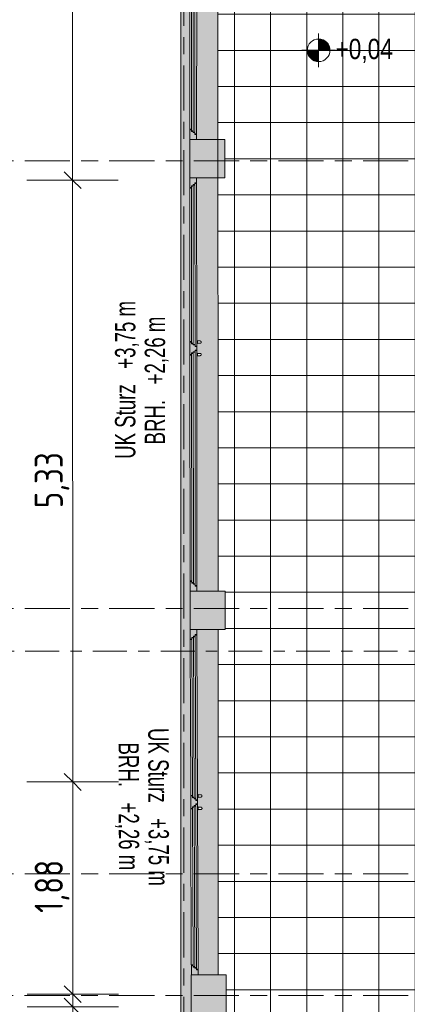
# Model space of a CAD drawing. Header units: metres. Extents: x 2 to 165, y -54 to 869.
# Tile 16 of 106: x 26.91 to 30.34, y -23.49 to -14.77. Entities that reach past the tile are written whole.
import ezdxf

# ---------------------------------------------------------------- set-up
doc = ezdxf.new("R2010")
doc.units = ezdxf.units.M
doc.linetypes.add('_Rasterlinie_', pattern=[0.75, 0.4, -0.1, 0.15, -0.1])
doc.linetypes.add('_Schnittlinie_', pattern=[0.6, 0.3, -0.1, 0.1, -0.1])
for name, color, linetype, lineweight in [('A_Bem', 7, 'Continuous', 5), ('A_Bem-100', 7, 'Continuous', 5), ('A_Fenster', 45, 'Continuous', 5), ('A_Fenster-Txt', 129, 'Continuous', 5), ('A_Geschossdecken_Oberflächenschraffur', 7, 'Continuous', 5), ('A_Hoehenkoten', 124, 'Continuous', 5), ('A_Raster', 128, 'Continuous', 5), ('A_Symbol-S_A', 172, 'Continuous', 5), ('A_Tragwerksstützen', 7, 'Continuous', 5), ('A_Wand', 244, 'Continuous', 5), ('A_Wand_Schraff', 1, 'Continuous', 5)]:
    doc.layers.add(name, color=color, linetype=linetype, lineweight=lineweight)
doc.styles.add('Arial', font='arial.ttf', dxfattribs={"width": 0.8, "height": 0.18})
doc.styles.add('Arial Narrow', font='ARIALN.TTF', dxfattribs={"width": 0.8, "height": 0.18})
doc.styles.add('ISOCPEUR', font='isocpeur.ttf', dxfattribs={"width": 0.8, "height": 0.25})
doc.dimstyles.new('BLB-Standard_2_5_Aussen_1', dxfattribs={"dimscale": 0.3048, "dimtxt": 0.248995, "dimasz": 0.492126, "dimexe": 1.32874, "dimexo": 0.0625, "dimgap": 0.032808, "dimtad": 1, "dimrnd": 0.001, "dimzin": 0, "dimdsep": 46, "dimtxsty": 'ISOCPEUR', "dimblk1": 'OBLIQUE', "dimblk2": 'OBLIQUE', "dimsah": 1, "dimcen": 0.09, "dimdle": 0.164042, "dimazin": 0, "dimtfac": 1, "dimtdec": 4, "dimtix": 1, "dimtmove": 0, "dimatfit": 3, "dimfxl": 1.32874, "dimfxlon": 1, "dimtvp": 1, "dimtolj": 1, "dimtzin": 0, "dimarcsym": 2})
doc.dimstyles.new('BLB-Standard_2_5_Aussen_5', dxfattribs={"dimscale": 0.3048, "dimtxt": 0.248995, "dimasz": 0.492126, "dimexe": 1.32874, "dimexo": 0.0625, "dimgap": 0.032808, "dimtad": 1, "dimdec": 1, "dimlfac": 100, "dimrnd": 0.1, "dimdsep": 46, "dimtxsty": 'ISOCPEUR', "dimblk1": 'OBLIQUE', "dimblk2": 'OBLIQUE', "dimsah": 1, "dimcen": 0.09, "dimdle": 0.164042, "dimazin": 0, "dimtfac": 1, "dimtdec": 4, "dimtix": 1, "dimtmove": 2, "dimatfit": 3, "dimfxl": 1.32874, "dimfxlon": 1, "dimtvp": 1, "dimtolj": 1, "dimtzin": 0, "dimarcsym": 2})
pattern_1 = [(0, (56.97275, 0), (0, 0.32), []), (90, (56.97275, 0), (-0.32, 2e-17), [])]

# ---------------------------------------------------------------- blocks, each defined once
blk = doc.blocks.new('FE 2 tlg - DrehKipp mit Pfosten - 3660 x 1490-8070071-AB- E0-  OK FFB')
at = {"layer": 'A_Fenster', "lineweight": 9}
h = blk.add_hatch(color=253, dxfattribs=at)
h.paths.add_polyline_path([(-1.83, 0.0725), (-1.785, 0.0725), (-1.785, 0.0875), (-1.77, 0.0875), (-1.77, 0.1025), (-1.76, 0.1025), (-1.76, 0.1175), (-1.745, 0.1175), (-1.745, 0.1325), (-1.83, 0.1325)], flags=0)
h.paths.add_polyline_path([(0.265, 0.1175), (0.28, 0.1175), (0.28, 0.1025), (0.29, 0.1025), (0.29, 0.0875), (0.305, 0.0875), (0.305, 0.0725), (0.335, 0.0725), (0.335, 0.0875), (0.35, 0.0875), (0.35, 0.1025), (0.36, 0.1025), (0.36, 0.1175), (0.375, 0.1175), (0.375, 0.1325), (0.265, 0.1325), (0.265, 0.1181)], flags=0)
h.paths.add_polyline_path([(1.745, 0.1175), (1.76, 0.1175), (1.76, 0.1025), (1.77, 0.1025), (1.77, 0.0875), (1.785, 0.0875), (1.785, 0.0725), (1.83, 0.0725), (1.83, 0.1325), (1.745, 0.1325), (1.745, 0.1179)], flags=0)
at = {"layer": 'A_Fenster', "color": 250, "lineweight": 9}
for p, q in [((-1.745, 0.1325), (-1.83, 0.1325)), ((-1.83, 0.1325), (-1.83, 0.0725)), ((-1.785, 0.0725), (-1.785, 0.0875)), ((-1.785, 0.0875), (-1.78, 0.0875)), ((-1.78, 0.0875), (0.3, 0.0875)), ((-1.78, 0.0725), (-1.78, 0.0875)), ((-1.77, 0.0875), (-1.77, 0.1025)), ((-1.77, 0.1025), (-1.765, 0.1025)), ((-1.765, 0.1025), (0.285, 0.1025)), ((-1.765, 0.0875), (-1.765, 0.1025)), ((-1.76, 0.1025), (-1.76, 0.1175)), ((-1.76, 0.1175), (-1.755, 0.1175)), ((-1.755, 0.1175), (0.275, 0.1175)), ((-1.755, 0.1025), (-1.755, 0.1175)), ((-1.745, 0.1175), (-1.745, 0.1325)), ((-1.745, 0.1325), (-1.74, 0.1325)), ((-1.74, 0.1325), (0.26, 0.1325)), ((-1.74, 0.1175), (-1.74, 0.1325)), ((0.26, 0.1325), (0.26, 0.1175)), ((0.26, 0.1325), (0.265, 0.1325)), ((0.375, 0.1325), (0.265, 0.1325)), ((0.265, 0.1325), (0.265, 0.1175)), ((0.275, 0.1175), (0.275, 0.1025)), ((0.275, 0.1175), (0.28, 0.1175)), ((0.28, 0.1175), (0.28, 0.1025)), ((0.285, 0.1025), (0.285, 0.0875)), ((0.285, 0.1025), (0.29, 0.1025)), ((0.29, 0.1025), (0.29, 0.0875)), ((0.3, 0.0875), (0.3, 0.0725)), ((0.3, 0.0875), (0.305, 0.0875)), ((0.305, 0.0875), (0.305, 0.0725)), ((0.335, 0.0725), (0.335, 0.0875)), ((0.335, 0.0875), (0.34, 0.0875)), ((0.34, 0.0875), (1.78, 0.0875)), ((0.34, 0.0725), (0.34, 0.0875)), ((0.35, 0.0875), (0.35, 0.1025)), ((0.35, 0.1025), (0.355, 0.1025)), ((0.355, 0.1025), (1.765, 0.1025)), ((0.355, 0.0875), (0.355, 0.1025)), ((0.36, 0.1025), (0.36, 0.1175)), ((0.36, 0.1175), (0.365, 0.1175)), ((0.365, 0.1175), (1.755, 0.1175)), ((0.365, 0.1025), (0.365, 0.1175)), ((0.375, 0.1175), (0.375, 0.1325)), ((0.375, 0.1325), (0.38, 0.1325)), ((0.38, 0.1325), (1.74, 0.1325)), ((0.38, 0.1175), (0.38, 0.1325)), ((1.74, 0.1325), (1.74, 0.1175)), ((1.74, 0.1325), (1.745, 0.1325)), ((1.83, 0.1325), (1.745, 0.1325)), ((1.745, 0.1325), (1.745, 0.1175)), ((1.755, 0.1175), (1.755, 0.1025)), ((1.755, 0.1175), (1.76, 0.1175)), ((1.76, 0.1175), (1.76, 0.1025)), ((1.765, 0.1025), (1.765, 0.0875)), ((1.765, 0.1025), (1.77, 0.1025)), ((1.77, 0.1025), (1.77, 0.0875)), ((1.78, 0.0875), (1.78, 0.0725)), ((1.78, 0.0875), (1.785, 0.0875)), ((1.785, 0.0875), (1.785, 0.0725)), ((1.83, 0.0725), (1.83, 0.1325)), ((-1.83, 0.0725), (-1.785, 0.0725)), ((-1.78, 0.0725), (-1.785, 0.0725)), ((0.3, 0.0725), (-1.78, 0.0725)), ((0.2525, 0.0725), (0.2525, 0.0665)), ((0.2525, 0.0665), (0.2529, 0.0665)), ((0.2775, 0.0665), (0.2525, 0.0665)), ((0.255, 0.0665), (0.255, 0.0425)), ((0.275, 0.0425), (0.275, 0.0665)), ((0.2771, 0.0665), (0.2775, 0.0665)), ((0.2775, 0.0665), (0.2775, 0.0725)), ((0.305, 0.0725), (0.3, 0.0725)), ((0.305, 0.0725), (0.335, 0.0725)), ((0.34, 0.0725), (0.335, 0.0725)), ((1.78, 0.0725), (0.34, 0.0725)), ((0.3625, 0.0725), (0.3625, 0.0665)), ((0.3875, 0.0665), (0.3625, 0.0665)), ((0.3625, 0.0665), (0.3629, 0.0665)), ((0.365, 0.0665), (0.365, 0.0425)), ((0.385, 0.0425), (0.385, 0.0665)), ((0.3871, 0.0665), (0.3875, 0.0665)), ((0.3875, 0.0665), (0.3875, 0.0725)), ((1.785, 0.0725), (1.78, 0.0725)), ((1.785, 0.0725), (1.83, 0.0725))]:
    blk.add_line(p, q, dxfattribs=at)
for points in [[(0.255, 0.0425), (0.255, 0.0416), (0.2552, 0.0403), (0.2557, 0.0387), (0.2562, 0.0377), (0.2567, 0.0369), (0.2572, 0.0362), (0.2578, 0.0356), (0.2584, 0.035), (0.2591, 0.0344), (0.26, 0.0338), (0.2612, 0.0332), (0.2628, 0.0327), (0.265, 0.0324), (0.2672, 0.0327), (0.2688, 0.0332), (0.27, 0.0338), (0.2709, 0.0344), (0.2716, 0.035), (0.2722, 0.0356), (0.273, 0.0364), (0.2736, 0.0373), (0.274, 0.0381), (0.2743, 0.0389), (0.2748, 0.0403), (0.275, 0.0416), (0.275, 0.0425)], [(0.365, 0.0425), (0.365, 0.0416), (0.3652, 0.0403), (0.3657, 0.0387), (0.3662, 0.0377), (0.3667, 0.0369), (0.3672, 0.0362), (0.3678, 0.0356), (0.3684, 0.035), (0.3691, 0.0344), (0.37, 0.0338), (0.3712, 0.0332), (0.3728, 0.0327), (0.375, 0.0324), (0.3772, 0.0327), (0.3788, 0.0332), (0.38, 0.0338), (0.3809, 0.0344), (0.3816, 0.035), (0.3822, 0.0356), (0.383, 0.0364), (0.3836, 0.0373), (0.384, 0.0381), (0.3843, 0.0389), (0.3848, 0.0403), (0.385, 0.0416), (0.385, 0.0425)]]:
    blk.add_open_spline(points, degree=3, knots=[0, 0, 0, 0, 0.083333, 0.125, 0.166667, 0.1875, 0.208333, 0.25, 0.270833, 0.291667, 0.333333, 0.375, 0.416667, 0.5, 0.583333, 0.625, 0.666667, 0.708333, 0.729167, 0.75, 0.791667, 0.833333, 0.854167, 0.875, 0.916667, 1, 1, 1, 1], dxfattribs=at)
blk = doc.blocks.new('FE 2 tlg - DrehKipp mit Pfosten - 3060 x 1490-8070095-AB- E0-  OK FFB')
at = {"layer": 'A_Fenster', "lineweight": 9}
h = blk.add_hatch(color=253, dxfattribs=at)
h.paths.add_polyline_path([(-1.53, 0.1325), (-1.53, 0.0725), (-1.485, 0.0725), (-1.485, 0.0875), (-1.47, 0.0875), (-1.47, 0.1025), (-1.46, 0.1025), (-1.46, 0.1175), (-1.445, 0.1175), (-1.445, 0.1325)], flags=0)
h.paths.add_polyline_path([(-0.055, 0.1325), (-0.055, 0.1175), (-0.04, 0.1175), (-0.04, 0.1025), (-0.03, 0.1025), (-0.03, 0.0875), (-0.015, 0.0875), (-0.015, 0.0725), (0.015, 0.0725), (0.015, 0.0875), (0.03, 0.0875), (0.03, 0.1025), (0.04, 0.1025), (0.04, 0.1175), (0.055, 0.1175), (0.055, 0.1325), (0.0255, 0.1325)], flags=0)
h.paths.add_polyline_path([(1.445, 0.1325), (1.445, 0.1175), (1.46, 0.1175), (1.46, 0.1025), (1.47, 0.1025), (1.47, 0.0875), (1.485, 0.0875), (1.485, 0.0725), (1.53, 0.0725), (1.53, 0.1325), (1.4491, 0.1325)], flags=0)
at = {"layer": 'A_Fenster', "color": 250, "lineweight": 9}
for p, q in [((-1.445, 0.1325), (-1.53, 0.1325)), ((-1.53, 0.1325), (-1.53, 0.0725)), ((-1.485, 0.0725), (-1.485, 0.0875)), ((-1.485, 0.0875), (-1.48, 0.0875)), ((-1.48, 0.0875), (-0.02, 0.0875)), ((-1.48, 0.0725), (-1.48, 0.0875)), ((-1.47, 0.0875), (-1.47, 0.1025)), ((-1.47, 0.1025), (-1.465, 0.1025)), ((-1.465, 0.1025), (-0.035, 0.1025)), ((-1.465, 0.0875), (-1.465, 0.1025)), ((-1.46, 0.1025), (-1.46, 0.1175)), ((-1.46, 0.1175), (-1.455, 0.1175)), ((-1.455, 0.1175), (-0.045, 0.1175)), ((-1.455, 0.1025), (-1.455, 0.1175)), ((-1.445, 0.1175), (-1.445, 0.1325)), ((-1.445, 0.1325), (-1.44, 0.1325)), ((-1.44, 0.1325), (-0.06, 0.1325)), ((-1.44, 0.1175), (-1.44, 0.1325)), ((-0.06, 0.1325), (-0.06, 0.1175)), ((-0.06, 0.1325), (-0.055, 0.1325)), ((0.055, 0.1325), (-0.055, 0.1325)), ((-0.055, 0.1325), (-0.055, 0.1175)), ((-0.045, 0.1175), (-0.045, 0.1025)), ((-0.045, 0.1175), (-0.04, 0.1175)), ((-0.04, 0.1175), (-0.04, 0.1025)), ((-0.035, 0.1025), (-0.035, 0.0875)), ((-0.035, 0.1025), (-0.03, 0.1025)), ((-0.03, 0.1025), (-0.03, 0.0875)), ((-0.02, 0.0875), (-0.02, 0.0725)), ((-0.02, 0.0875), (-0.015, 0.0875)), ((-0.015, 0.0875), (-0.015, 0.0725)), ((0.015, 0.0725), (0.015, 0.0875)), ((0.015, 0.0875), (0.02, 0.0875)), ((0.02, 0.0875), (1.48, 0.0875)), ((0.02, 0.0725), (0.02, 0.0875)), ((0.03, 0.0875), (0.03, 0.1025)), ((0.03, 0.1025), (0.035, 0.1025)), ((0.035, 0.1025), (1.465, 0.1025)), ((0.035, 0.0875), (0.035, 0.1025)), ((0.04, 0.1025), (0.04, 0.1175)), ((0.04, 0.1175), (0.045, 0.1175)), ((0.045, 0.1175), (1.455, 0.1175)), ((0.045, 0.1025), (0.045, 0.1175)), ((0.055, 0.1175), (0.055, 0.1325)), ((0.055, 0.1325), (0.06, 0.1325)), ((0.06, 0.1325), (1.44, 0.1325)), ((0.06, 0.1175), (0.06, 0.1325)), ((1.44, 0.1325), (1.44, 0.1175)), ((1.44, 0.1325), (1.445, 0.1325)), ((1.53, 0.1325), (1.445, 0.1325)), ((1.445, 0.1325), (1.445, 0.1175)), ((1.455, 0.1175), (1.455, 0.1025)), ((1.455, 0.1175), (1.46, 0.1175)), ((1.46, 0.1175), (1.46, 0.1025)), ((1.465, 0.1025), (1.465, 0.0875)), ((1.465, 0.1025), (1.47, 0.1025)), ((1.47, 0.1025), (1.47, 0.0875)), ((1.48, 0.0875), (1.48, 0.0725)), ((1.48, 0.0875), (1.485, 0.0875)), ((1.485, 0.0875), (1.485, 0.0725)), ((1.53, 0.0725), (1.53, 0.1325)), ((-1.53, 0.0725), (-1.485, 0.0725)), ((-1.48, 0.0725), (-1.485, 0.0725)), ((-0.02, 0.0725), (-1.48, 0.0725)), ((-0.0675, 0.0725), (-0.0675, 0.0665)), ((-0.0675, 0.0665), (-0.0671, 0.0665)), ((-0.0425, 0.0665), (-0.0675, 0.0665)), ((-0.065, 0.0665), (-0.065, 0.0425)), ((-0.045, 0.0425), (-0.045, 0.0665)), ((-0.0429, 0.0665), (-0.0425, 0.0665)), ((-0.0425, 0.0665), (-0.0425, 0.0725)), ((-0.015, 0.0725), (-0.02, 0.0725)), ((-0.015, 0.0725), (0.015, 0.0725)), ((0.02, 0.0725), (0.015, 0.0725)), ((1.48, 0.0725), (0.02, 0.0725)), ((0.0425, 0.0725), (0.0425, 0.0665)), ((0.0675, 0.0665), (0.0425, 0.0665)), ((0.0425, 0.0665), (0.0429, 0.0665)), ((0.045, 0.0665), (0.045, 0.0425)), ((0.065, 0.0425), (0.065, 0.0665)), ((0.0671, 0.0665), (0.0675, 0.0665)), ((0.0675, 0.0665), (0.0675, 0.0725)), ((1.485, 0.0725), (1.48, 0.0725)), ((1.485, 0.0725), (1.53, 0.0725))]:
    blk.add_line(p, q, dxfattribs=at)
for points in [[(-0.065, 0.0425), (-0.065, 0.0416), (-0.0648, 0.0403), (-0.0643, 0.0387), (-0.0638, 0.0377), (-0.0633, 0.0369), (-0.0628, 0.0362), (-0.0622, 0.0356), (-0.0616, 0.035), (-0.0609, 0.0344), (-0.06, 0.0338), (-0.0588, 0.0332), (-0.0572, 0.0327), (-0.055, 0.0324), (-0.0528, 0.0327), (-0.0512, 0.0332), (-0.05, 0.0338), (-0.0491, 0.0344), (-0.0484, 0.035), (-0.0478, 0.0356), (-0.047, 0.0364), (-0.0464, 0.0373), (-0.046, 0.0381), (-0.0457, 0.0389), (-0.0452, 0.0403), (-0.045, 0.0416), (-0.045, 0.0425)], [(0.045, 0.0425), (0.045, 0.0416), (0.0452, 0.0403), (0.0457, 0.0387), (0.0462, 0.0377), (0.0467, 0.0369), (0.0472, 0.0362), (0.0478, 0.0356), (0.0484, 0.035), (0.0491, 0.0344), (0.05, 0.0338), (0.0512, 0.0332), (0.0528, 0.0327), (0.055, 0.0324), (0.0572, 0.0327), (0.0588, 0.0332), (0.06, 0.0338), (0.0609, 0.0344), (0.0616, 0.035), (0.0622, 0.0356), (0.063, 0.0364), (0.0636, 0.0373), (0.064, 0.0381), (0.0643, 0.0389), (0.0648, 0.0403), (0.065, 0.0416), (0.065, 0.0425)]]:
    blk.add_open_spline(points, degree=3, knots=[0, 0, 0, 0, 0.083333, 0.125, 0.166667, 0.1875, 0.208333, 0.25, 0.270833, 0.291667, 0.333333, 0.375, 0.416667, 0.5, 0.583333, 0.625, 0.666667, 0.708333, 0.729167, 0.75, 0.791667, 0.833333, 0.854167, 0.875, 0.916667, 1, 1, 1, 1], dxfattribs=at)
blk = doc.blocks.new('DIMBLOCK93-AB- E0-  OK FFB')
at = {"layer": 'A_Bem-100', "lineweight": 9}
for p, q in [((27.3737, 1.1016), (27.2986, 1.1765)), ((27.3737, 1.1016), (27.4487, 1.0266)), ((27.3774, -16.1893), (27.3024, -16.1143)), ((27.3774, -16.1893), (27.4524, -16.2642))]:
    blk.add_line(p, q, dxfattribs=at)
at = {"layer": 'A_Bem-100'}
for p, q in [((27.7787, 1.1016), (26.9687, 1.1015)), ((27.3737, 1.1016), (27.3774, -16.1893)), ((27.3737, 1.1016), (27.7787, 1.1016)), ((26.9724, -16.1894), (27.7824, -16.1892)), ((27.3774, -16.1893), (26.9724, -16.1894))]:
    blk.add_line(p, q, dxfattribs=at)
at = {"layer": 'A_Bem-100', "color": 0, "insert": (27.0389, -7.865), "char_height": 0.25, "width": 0.770839, "attachment_point": 1, "rotation": 90, "line_spacing_factor": 1.149209, "style": 'ISOCPEUR'}
blk.add_mtext('17,29\\A2\\H0.5x;\\S1^  ;\\H2x;', dxfattribs=at)
blk = doc.blocks.new('_Oblique')
at = {"color": 0, "linetype": 'ByBlock', "lineweight": -2}
blk.add_line((-0.5, -0.5), (0.5, 0.5), dxfattribs=at)
blk = doc.blocks.new('DIMBLOCK94-AB- E0-  OK FFB')
at = {"layer": 'A_Bem-100', "lineweight": 9}
for p, q in [((27.3774, -16.1893), (27.3024, -16.1143)), ((27.3774, -16.1893), (27.4524, -16.2642)), ((27.3786, -21.5191), (27.3036, -21.4441)), ((27.3786, -21.5191), (27.4536, -21.594))]:
    blk.add_line(p, q, dxfattribs=at)
at = {"layer": 'A_Bem-100'}
for p, q in [((26.9724, -16.1894), (27.7824, -16.1892)), ((27.3774, -16.1893), (26.9724, -16.1894)), ((27.3774, -16.1893), (27.3786, -21.5191)), ((26.9736, -21.5192), (27.7836, -21.519)), ((27.3786, -21.5191), (26.9736, -21.5192))]:
    blk.add_line(p, q, dxfattribs=at)
at = {"layer": 'A_Bem-100', "color": 0, "insert": (27.0414, -19.0944), "char_height": 0.25, "width": 0.576635, "attachment_point": 1, "rotation": 90, "line_spacing_factor": 1.149209, "style": 'ISOCPEUR'}
blk.add_mtext('5,33', dxfattribs=at)
blk = doc.blocks.new('DIMBLOCK95-AB- E0-  OK FFB')
at = {"layer": 'A_Bem-100', "lineweight": 9}
for p, q in [((27.3786, -21.5191), (27.3036, -21.4441)), ((27.3786, -21.5191), (27.4536, -21.594)), ((27.379, -23.3989), (27.304, -23.3239)), ((27.379, -23.3989), (27.454, -23.4739))]:
    blk.add_line(p, q, dxfattribs=at)
at = {"layer": 'A_Bem-100'}
for p, q in [((26.9736, -21.5192), (27.7836, -21.519)), ((27.3786, -21.5191), (26.9736, -21.5192)), ((27.3786, -21.5191), (27.379, -23.3989)), ((27.784, -23.3988), (26.974, -23.399)), ((27.379, -23.3989), (27.784, -23.3988))]:
    blk.add_line(p, q, dxfattribs=at)
at = {"layer": 'A_Bem-100', "color": 0, "insert": (27.0422, -22.6793), "char_height": 0.25, "width": 0.528831, "attachment_point": 1, "rotation": 90, "line_spacing_factor": 1.149209, "style": 'ISOCPEUR'}
blk.add_mtext('1,88', dxfattribs=at)
blk = doc.blocks.new('DIMBLOCK96-AB- E0-  OK FFB')
at = {"layer": 'A_Bem-100', "lineweight": 9}
for p, q in [((27.379, -23.3989), (27.304, -23.3239)), ((27.379, -23.5097), (27.304, -23.4347)), ((27.379, -23.3989), (27.454, -23.4739)), ((27.379, -23.5097), (27.454, -23.5847))]:
    blk.add_line(p, q, dxfattribs=at)
at = {"layer": 'A_Bem-100'}
for p, q in [((27.784, -23.3988), (26.974, -23.399)), ((27.379, -23.3989), (27.784, -23.3988)), ((27.379, -23.3989), (27.379, -23.5097)), ((26.974, -23.5098), (27.784, -23.5096)), ((27.379, -23.5097), (26.974, -23.5098))]:
    blk.add_line(p, q, dxfattribs=at)
at = {"layer": 'A_Bem-100', "color": 0, "insert": (27.0425, -23.8455), "char_height": 0.25, "width": 0.310726, "attachment_point": 1, "rotation": 90, "line_spacing_factor": 1.149209, "style": 'ISOCPEUR'}
blk.add_mtext('11\\A2\\H0.5x;\\S1^  ;\\H2x;', dxfattribs=at)
blk = doc.blocks.new('DIMBLOCK97-AB- E0-  OK FFB')
at = {"layer": 'A_Bem-100', "lineweight": 9}
for p, q in [((27.379, -23.5097), (27.304, -23.4347)), ((27.379, -23.5097), (27.454, -23.5847)), ((27.3801, -28.4339), (27.3051, -28.3589)), ((27.3801, -28.4339), (27.4551, -28.5089))]:
    blk.add_line(p, q, dxfattribs=at)
at = {"layer": 'A_Bem-100'}
for p, q in [((26.974, -23.5098), (27.784, -23.5096)), ((27.379, -23.5097), (26.974, -23.5098)), ((27.379, -23.5097), (27.3801, -28.4339)), ((27.7851, -28.4338), (26.9751, -28.434)), ((27.3801, -28.4339), (27.7851, -28.4338))]:
    blk.add_line(p, q, dxfattribs=at)
at = {"layer": 'A_Bem-100', "color": 0, "insert": (27.0429, -26.2743), "char_height": 0.25, "width": 0.726023, "attachment_point": 1, "rotation": 90, "line_spacing_factor": 1.149209, "style": 'ISOCPEUR'}
blk.add_mtext('4,92\\A2\\H0.5x;\\S4^  ;\\H2x;', dxfattribs=at)
blk = doc.blocks.new('Höhenkoten - Kreuz gefüllt-6114407-AB- E0-  OK FFB')
at = {"layer": 'A_Hoehenkoten'}
h = blk.add_hatch(color=256, dxfattribs=at)
edge = h.paths.add_edge_path(flags=0)
edge.add_line((0.001, 0.0014), (0, 0.0014))
edge.add_line((0, 0.0014), (0, 0.0024))
edge.add_arc((0, 0.0014), 0.001, 0, 90, ccw=False)
h = blk.add_hatch(color=256, dxfattribs=at)
edge = h.paths.add_edge_path(flags=0)
edge.add_line((-0.001, 0.0014), (0, 0.0014))
edge.add_line((0, 0.0014), (0, 0.0004))
edge.add_arc((0, 0.0014), 0.001, 180, 270, ccw=False)
for p, q in [((0, 0.0029), (0, -0.0001)), ((0, 0.0014), (0, 0.0024)), ((0, 0.0024), (0, 0.0014)), ((0, 0.0024), (0, 0.0014)), ((0, 0.0014), (0, 0.0024)), ((-0.0015, 0.0014), (0.0015, 0.0014)), ((-0.001, 0.0014), (0, 0.0014)), ((0, 0.0014), (-0.001, 0.0014)), ((0, 0.0014), (-0.001, 0.0014)), ((-0.001, 0.0014), (0, 0.0014)), ((0.001, 0.0014), (0, 0.0014)), ((0, 0.0014), (0, 0.0004)), ((0, 0.0004), (0, 0.0014)), ((0, 0.0014), (0.001, 0.0014)), ((0, 0.0014), (0.001, 0.0014)), ((0.001, 0.0014), (0, 0.0014)), ((0, 0.0014), (0, 0.0004)), ((0, 0.0004), (0, 0.0014))]:
    blk.add_line(p, q, dxfattribs=at)
for start, end in [(90, 180), (90, 180), (360, 90), (360, 90), (180, 270), (180, 270), (270, 0), (270, 360)]:
    blk.add_arc((0, 0.0014), 0.001, start, end, dxfattribs=at)

msp = doc.modelspace()

# ---------------------------------------------------------------- hatches: boundary and pattern name
at = {"layer": 'A_Geschossdecken_Oberflächenschraffur'}
h = msp.add_hatch(dxfattribs=at)
h.set_pattern_fill('FP_38', color=9, style=0, pattern_type=2)
h.set_pattern_definition(pattern_1)
h.paths.add_polyline_path([(28.6695, -28.0387), (32.0269, -27.8532), (32.0283, -27.8804), (37.7956, -27.532), (37.5822, -23.3636), (30.8594, -23.3855), (30.8754, -6.7647), (30.3754, -6.78), (30.3754, -4.3401), (30.3654, -4.3395), (30.3654, -4.3301), (30.3154, -4.3298), (30.3158, -4.2001), (30.3354, -4.2001), (30.3354, -4.3101), (30.3654, -4.3101), (30.3654, -4.3001), (30.3754, -4.3001), (30.3754, -3.1804), (30.3672, -3.1804), (30.3673, -1.8402), (30.3687, -1.8402), (30.3687, -1.8362), (30.3669, -1.8362), (30.3658, -1.7902), (30.3568, -1.7895), (30.3568, -1.7802), (30.3068, -1.78), (30.3072, -1.6503), (30.3267, -1.6503), (30.3268, -1.7603), (30.3568, -1.7602), (30.3568, -1.7502), (30.3668, -1.7502), (30.3658, -0.9842), (30.3687, -0.9842), (30.3676, -0.9802), (30.3658, -0.9802), (30.3635, 0.9498), (30.3687, 0.9498), (30.3682, 0.9538), (30.3634, 0.9538), (30.3624, 0.9998), (30.3534, 1.0005), (30.3533, 1.0098), (30.3033, 1.01), (30.3037, 1.1397), (30.3232, 1.1397), (30.3233, 1.0297), (30.3533, 1.0298), (30.3533, 1.0398), (30.3633, 1.0398), (30.3624, 1.8058), (30.3687, 1.8058), (30.3686, 1.8098), (30.3623, 1.8098), (30.3621, 2.5273), (30.3621, 3.1597), (30.3662, 3.4257), (30.3687, 3.4257), (30.3687, 3.4296), (30.3662, 3.4297), (30.3662, 3.4757), (30.3569, 3.4765), (30.357, 3.4858), (30.3071, 3.4869), (30.31, 3.6166), (30.329, 3.6152), (30.3277, 3.5063), (30.3574, 3.5063), (30.3575, 3.5158), (30.3675, 3.5158), (30.3833, 4.5497), (28.6624, 4.5752), (28.6626, 4.1688), (28.7269, 4.1688), (28.7269, 3.8288), (28.6626, 3.8288), (28.6635, 0.1689), (28.7319, 0.1689), (28.7319, -0.1711), (28.6635, -0.1711), (28.6643, -3.8311), (28.7294, -3.8311), (28.7294, -4.1711), (28.6643, -4.1711), (28.666, -7.8386), (28.7294, -7.8386), (28.7294, -8.1786), (28.6652, -8.1786), (28.6661, -11.8286), (28.729, -11.8286), (28.729, -12.1686), (28.6661, -12.1686), (28.6677, -15.8286), (28.7269, -15.8286), (28.7269, -16.1686), (28.6669, -16.1686), (28.6685, -19.8286), (28.7294, -19.8286), (28.7294, -20.1686), (28.6678, -20.1686), (28.6685, -23.2286), (28.7394, -23.2286), (28.7394, -23.5686), (28.6686, -23.5686), (28.6692, -26.4762)], flags=0)
h.paths.add_polyline_path([(28.6692, -26.4762), (28.6696, -25.7362), (29.7291, -25.7359), (29.7292, -26.4759), (28.6696, -26.4762)], flags=0)
h.paths.add_polyline_path([(30.3568, -1.7844), (30.3568, -1.7844), (30.3568, -1.7844)], flags=0)
h.paths.add_polyline_path([(30.3533, 1.0056), (30.3533, 1.0056), (30.3533, 1.0056)], flags=0)
h = msp.add_hatch(dxfattribs=at)
h.set_pattern_fill('FP_38', color=9, style=0, pattern_type=2)
h.set_pattern_definition(pattern_1)
h.paths.add_polyline_path([(28.6695, -28.0387), (32.0269, -27.8532), (32.0283, -27.8804), (37.7956, -27.532), (37.5822, -23.3636), (30.8594, -23.3855), (30.8754, -6.7647), (30.3754, -6.78), (30.3754, -4.3401), (30.3654, -4.3395), (30.3654, -4.3301), (30.3154, -4.3298), (30.3158, -4.2001), (30.3354, -4.2001), (30.3354, -4.3101), (30.3654, -4.3101), (30.3654, -4.3001), (30.3754, -4.3001), (30.3754, -3.1804), (30.3672, -3.1804), (30.3673, -1.8402), (30.3687, -1.8402), (30.3687, -1.8362), (30.3669, -1.8362), (30.3658, -1.7902), (30.3568, -1.7895), (30.3568, -1.7802), (30.3068, -1.78), (30.3072, -1.6503), (30.3267, -1.6503), (30.3268, -1.7603), (30.3568, -1.7602), (30.3568, -1.7502), (30.3668, -1.7502), (30.3658, -0.9842), (30.3687, -0.9842), (30.3676, -0.9802), (30.3658, -0.9802), (30.3635, 0.9498), (30.3687, 0.9498), (30.3682, 0.9538), (30.3634, 0.9538), (30.3624, 0.9998), (30.3534, 1.0005), (30.3533, 1.0098), (30.3033, 1.01), (30.3037, 1.1397), (30.3232, 1.1397), (30.3233, 1.0297), (30.3533, 1.0298), (30.3533, 1.0398), (30.3633, 1.0398), (30.3624, 1.8058), (30.3687, 1.8058), (30.3686, 1.8098), (30.3623, 1.8098), (30.3621, 2.5273), (30.3621, 3.1597), (30.3662, 3.4257), (30.3687, 3.4257), (30.3687, 3.4296), (30.3662, 3.4297), (30.3662, 3.4757), (30.3569, 3.4765), (30.357, 3.4858), (30.3071, 3.4869), (30.31, 3.6166), (30.329, 3.6152), (30.3277, 3.5063), (30.3574, 3.5063), (30.3575, 3.5158), (30.3675, 3.5158), (30.3833, 4.5497), (28.6624, 4.5752), (28.6626, 4.1688), (28.7269, 4.1688), (28.7269, 3.8288), (28.6626, 3.8288), (28.6635, 0.1689), (28.7319, 0.1689), (28.7319, -0.1711), (28.6635, -0.1711), (28.6643, -3.8311), (28.7294, -3.8311), (28.7294, -4.1711), (28.6643, -4.1711), (28.666, -7.8386), (28.7294, -7.8386), (28.7294, -8.1786), (28.6652, -8.1786), (28.6661, -11.8286), (28.729, -11.8286), (28.729, -12.1686), (28.6661, -12.1686), (28.6677, -15.8286), (28.7269, -15.8286), (28.7269, -16.1686), (28.6669, -16.1686), (28.6685, -19.8286), (28.7294, -19.8286), (28.7294, -20.1686), (28.6678, -20.1686), (28.6685, -23.2286), (28.7394, -23.2286), (28.7394, -23.5686), (28.6686, -23.5686), (28.6692, -26.4762)], flags=0)
h.paths.add_polyline_path([(28.6692, -26.4762), (28.6696, -25.7362), (29.7291, -25.7359), (29.7292, -26.4759), (28.6696, -26.4762)], flags=0)
h.paths.add_polyline_path([(30.3568, -1.7844), (30.3568, -1.7844), (30.3568, -1.7844)], flags=0)
h.paths.add_polyline_path([(30.3533, 1.0056), (30.3533, 1.0056), (30.3533, 1.0056)], flags=0)
at = {"layer": 'A_Tragwerksstützen'}
for points in [[(28.4619, -16.1686), (28.7269, -16.1686), (28.7269, -15.8286), (28.4169, -15.8286), (28.4169, -16.1686), (28.4469, -16.1686)], [(28.7294, -20.1686), (28.7294, -19.8286), (28.4194, -19.8289), (28.4194, -20.1686), (28.6678, -20.1686)], [(28.7394, -23.5686), (28.7394, -23.2286), (28.4294, -23.2286), (28.4294, -23.5686), (28.4906, -23.5686)]]:
    msp.add_hatch(color=8, dxfattribs=at).paths.add_polyline_path(points, flags=0)
at = {"layer": 'A_Wand_Schraff', "lineweight": 9}
h = msp.add_hatch(color=253, dxfattribs=at)
h.paths.add_polyline_path([(28.42, -8.1786), (28.48, -8.1786), (28.48, -9.6116), (28.4856, -9.6116), (28.4856, -9.6136), (28.5122, -9.614), (28.5167, -9.6166), (28.5193, -9.6211), (28.5193, -9.6263), (28.5167, -9.6307), (28.5122, -9.6333), (28.5096, -9.6337), (28.4856, -9.6345), (28.4856, -9.7236), (28.5122, -9.724), (28.5167, -9.7266), (28.5193, -9.7311), (28.5193, -9.7362), (28.5167, -9.7407), (28.5122, -9.7433), (28.5096, -9.7437), (28.4856, -9.7445), (28.4856, -9.7457), (28.4796, -9.7457), (28.4796, -11.8286), (28.666, -11.8286), (28.6652, -8.1786), (28.4346, -8.1786)], flags=0)
h.paths.add_polyline_path([(28.4867, -5.6482), (28.4867, -5.6482), (28.4867, -5.6581)], flags=0)
h.paths.add_polyline_path([(28.3386, -23.5687), (28.4294, -23.5686), (28.4303, -23.2286), (28.6685, -23.2284), (28.6678, -20.1686), (28.4794, -20.1686), (28.4849, -21.6313), (28.4907, -21.6313), (28.4908, -21.6334), (28.5176, -21.6337), (28.5219, -21.6363), (28.5245, -21.6408), (28.5244, -21.646), (28.5217, -21.6504), (28.5167, -21.653), (28.5148, -21.6533), (28.4908, -21.6542), (28.4908, -21.6554), (28.4848, -21.6555), (28.4852, -21.7413), (28.4912, -21.7413), (28.4912, -21.7434), (28.518, -21.7437), (28.5223, -21.7463), (28.5249, -21.7508), (28.5248, -21.756), (28.5221, -21.7604), (28.5171, -21.763), (28.5152, -21.7633), (28.4912, -21.7642), (28.4902, -21.7654), (28.4852, -21.7655), (28.4902, -23.2284), (28.4306, -23.2286), (28.4194, -20.1684), (28.4187, -18.826), (28.417, -16.1689), (28.4769, -16.1689), (28.4759, -15.8286), (28.4169, -15.8283), (28.4196, -9.5729), (28.4212, -4.1711), (28.4812, -4.1711), (28.4811, -5.6241), (28.4867, -5.6241), (28.4868, -5.6261), (28.5133, -5.6265), (28.5178, -5.6291), (28.5204, -5.6336), (28.5204, -5.6387), (28.5178, -5.6432), (28.5133, -5.6458), (28.5107, -5.6462), (28.4867, -5.647), (28.4867, -5.6482), (28.4807, -5.6482), (28.4811, -5.7341), (28.4867, -5.7341), (28.4867, -5.7361), (28.5133, -5.7365), (28.5178, -5.7391), (28.5204, -5.7436), (28.5204, -5.7487), (28.5178, -5.7532), (28.5133, -5.7558), (28.5107, -5.7562), (28.4867, -5.757), (28.4867, -5.7582), (28.4807, -5.7582), (28.4807, -7.8386), (28.6651, -7.8386), (28.6643, -4.1711), (28.4194, -4.1711), (28.4194, -3.8311), (28.4213, -3.8311), (28.4224, 1.1018), (28.3332, 1.1018), (28.3385, -23.0966)], flags=0)
h.paths.add_polyline_path([(28.4839, -17.7218), (28.4839, -17.7218), (28.4839, -17.636)], flags=0)
h.paths.add_polyline_path([(28.4839, -17.636), (28.4779, -17.636), (28.4779, -17.7218), (28.4839, -17.7218), (28.4839, -17.636)], flags=0)
h.paths.add_polyline_path([(28.4839, -17.7218), (28.4839, -17.7218), (28.4839, -17.7231)], flags=0)
h.paths.add_polyline_path([(28.4794, -19.8286), (28.6677, -19.8286), (28.6661, -12.1686), (28.479, -12.1686), (28.479, -13.6116), (28.4842, -13.6116), (28.4842, -13.6137), (28.5108, -13.614), (28.5153, -13.6166), (28.5178, -13.6211), (28.5178, -13.6264), (28.5152, -13.6308), (28.5107, -13.6333), (28.5082, -13.6337), (28.4842, -13.6345), (28.4842, -13.7237), (28.5107, -13.724), (28.5152, -13.7266), (28.5178, -13.7311), (28.5178, -13.7363), (28.5152, -13.7407), (28.5107, -13.7433), (28.5081, -13.7437), (28.4841, -13.7445), (28.4841, -13.7457), (28.4781, -13.7457), (28.4771, -16.4981), (28.4779, -17.6118), (28.4839, -17.6118), (28.4839, -17.6139), (28.5105, -17.6142), (28.5149, -17.6168), (28.5175, -17.6213), (28.5175, -17.6265), (28.5149, -17.631), (28.5103, -17.6335), (28.5079, -17.6339), (28.4839, -17.6339), (28.4839, -17.7239), (28.5106, -17.7242), (28.515, -17.7268), (28.5176, -17.7313), (28.5176, -17.7365), (28.515, -17.741), (28.5104, -17.7435), (28.5079, -17.7439), (28.4839, -17.7447), (28.4839, -17.746), (28.4779, -17.746), (28.4793, -19.7839)], flags=0)
h.paths.add_polyline_path([(28.4839, -17.7583), (28.4839, -17.7583), (28.4839, -17.746)], flags=0)
h.paths.add_polyline_path([(28.4779, -17.6118), (28.4779, -17.6118), (28.4779, -17.6118)], flags=0)
h.paths.add_polyline_path([(28.4781, -13.7457), (28.4781, -13.7457), (28.4781, -13.8435)], flags=0)
h.paths.add_polyline_path([(28.4842, -13.7237), (28.4842, -13.7237), (28.4842, -13.6357)], flags=0)
h.paths.add_polyline_path([(28.4782, -13.6357), (28.4782, -13.6357), (28.4782, -13.6586)], flags=0)
h.paths.add_polyline_path([(28.4782, -13.6357), (28.4782, -13.6357), (28.4782, -13.6586)], flags=0)
h.paths.add_polyline_path([(28.4841, -13.7216), (28.4841, -13.7216), (28.4841, -13.6357), (28.4782, -13.6357), (28.479, -13.7216)], flags=0)
h.paths.add_polyline_path([(28.4856, -9.7216), (28.4856, -9.6357), (28.4796, -9.6357), (28.48, -9.7216)], flags=0)
h.paths.add_polyline_path([(28.4813, -3.8311), (28.6643, -3.8311), (28.6635, -0.1711), (28.4823, -0.1711), (28.4823, -1.6141), (28.4879, -1.6141), (28.4879, -1.6161), (28.5145, -1.6165), (28.5189, -1.6191), (28.5215, -1.6236), (28.5215, -1.6287), (28.5187, -1.6334), (28.5144, -1.6358), (28.5119, -1.6362), (28.4879, -1.637), (28.4879, -1.7261), (28.5144, -1.7265), (28.5189, -1.7291), (28.5215, -1.7336), (28.5215, -1.7387), (28.5188, -1.7433), (28.5144, -1.7458), (28.5118, -1.7462), (28.4878, -1.747), (28.4878, -1.7482), (28.4818, -1.7482), (28.4813, -3.8311)], flags=0)
h.paths.add_polyline_path([(28.4878, -1.7253), (28.4879, -1.7253), (28.4878, -1.7241)], flags=0)
h.paths.add_polyline_path([(28.4878, -1.7241), (28.4879, -1.7241), (28.4878, -1.6382)], flags=0)
h.paths.add_polyline_path([(28.4819, -1.7241), (28.4878, -1.7241), (28.4878, -1.6382), (28.4819, -1.6382), (28.4819, -1.7241)], flags=0)
h.paths.add_polyline_path([(28.6634, 0.1689), (28.6632, 1.1018), (28.4826, 1.1018), (28.483, 0.1689)], flags=0)
h.paths.add_polyline_path([(28.3329, 2.3518), (28.423, 2.3518), (28.423, 3.8288), (28.4169, 3.8288), (28.4169, 4.1688), (28.4235, 4.1688), (28.4245, 7.8288), (28.4845, 7.8288), (28.4845, 6.3859), (28.4901, 6.3859), (28.4901, 6.3838), (28.5167, 6.3835), (28.5212, 6.3809), (28.5238, 6.3764), (28.5237, 6.3711), (28.5212, 6.3667), (28.5167, 6.3641), (28.5141, 6.3638), (28.4901, 6.363), (28.4901, 6.2738), (28.5167, 6.2735), (28.5212, 6.2709), (28.5237, 6.2664), (28.5237, 6.2612), (28.5211, 6.2567), (28.5167, 6.2541), (28.5141, 6.2538), (28.4901, 6.253), (28.4901, 6.2517), (28.4841, 6.2517), (28.4841, 4.1688), (28.6625, 4.1688), (28.6617, 7.8289), (28.4244, 7.8289), (28.4246, 8.1689), (28.6616, 8.1689), (28.6616, 8.2526), (28.4846, 8.2528), (28.4846, 8.1689), (28.4246, 8.169), (28.4246, 8.2528), (28.3316, 8.253), (28.3329, 2.5273)], flags=0)
h.paths.add_polyline_path([(28.489, 2.3518), (28.6629, 2.3518), (28.6626, 3.8288), (28.4834, 3.8288), (28.4834, 2.3859), (28.489, 2.3859), (28.489, 2.3839), (28.5156, 2.3835), (28.5201, 2.3809), (28.5227, 2.3764), (28.5226, 2.3713), (28.5201, 2.3668), (28.5156, 2.3642), (28.513, 2.3638), (28.489, 2.363), (28.489, 2.3618)], flags=0)
h.paths.add_polyline_path([(28.483, 2.3518), (28.489, 2.3518), (28.489, 2.3618), (28.483, 2.3618)], flags=0)
h.paths.add_polyline_path([(28.483, 2.3518), (28.483, 2.3518), (28.483, 2.3618)], flags=0)
h.paths.add_polyline_path([(28.4901, 6.2746), (28.4901, 6.2746), (28.4901, 6.2759)], flags=0)
h.paths.add_polyline_path([(28.4901, 6.2759), (28.4901, 6.2759), (28.4901, 6.3617)], flags=0)
h.paths.add_polyline_path([(28.4841, 6.2759), (28.4901, 6.2759), (28.4901, 6.3617), (28.4841, 6.3617), (28.4841, 6.2759)], flags=0)

# ---------------------------------------------------------------- linework, layer by layer
at = {"layer": 'A_Raster', "linetype": '_Rasterlinie_', "lineweight": 9}
for p, q in [((28.3646, -53.073), (28.3646, 37.0621)), ((88.1031, -16.0184), (15.5195, -16.0184)), ((88.1031, -19.9826), (15.5195, -19.9826)), ((88.1031, -22.3326), (15.5195, -22.3326)), ((88.1025, -23.4099), (15.5195, -23.4099))]:
    msp.add_line(p, q, dxfattribs=at)
at = {"layer": 'A_Symbol-S_A', "linetype": '_Schnittlinie_', "lineweight": 9}
msp.add_line((22.1587, -20.3624), (86.6263, -20.3624), dxfattribs=at)
at = {"layer": 'A_Tragwerksstützen', "color": 250, "lineweight": 9}
for p, q in [((28.4169, -15.8286), (28.4169, -16.1686)), ((28.7269, -15.8286), (28.4769, -15.8286)), ((28.7269, -16.1686), (28.7269, -15.8286)), ((28.4169, -16.1686), (28.7269, -16.1686)), ((28.4194, -19.8289), (28.4194, -20.1686)), ((28.6677, -19.8286), (28.4793, -19.8286)), ((28.7294, -19.8286), (28.6677, -19.8286)), ((28.7294, -20.1686), (28.7294, -19.8286)), ((28.4793, -20.1686), (28.6678, -20.1686)), ((28.6678, -20.1686), (28.7294, -20.1686)), ((28.6685, -23.2286), (28.4294, -23.2286)), ((28.4294, -23.2286), (28.4294, -23.5686)), ((28.7394, -23.2286), (28.6685, -23.2286)), ((28.7394, -23.5686), (28.7394, -23.2286))]:
    msp.add_line(p, q, dxfattribs=at)
at = {"layer": 'A_Wand', "color": 250, "lineweight": 9}
for p, q in [((28.3332, 1.1018), (28.3396, -28.4337)), ((28.6677, -19.8286), (28.6661, -12.1686)), ((28.4194, -20.1686), (28.4194, -19.8289)), ((28.4793, -19.8286), (28.6677, -19.8286)), ((28.6678, -20.1686), (28.4793, -20.1686)), ((28.6685, -23.2286), (28.6678, -20.1686)), ((28.4294, -23.5686), (28.4294, -23.2286)), ((28.4294, -23.2286), (28.6685, -23.2286))]:
    msp.add_line(p, q, dxfattribs=at)

# ---------------------------------------------------------------- block references
at = {"layer": 'A_Fenster', "color": 250, "lineweight": 9}
for name, p, rotation in [('FE 2 tlg - DrehKipp mit Pfosten - 3660 x 1490-8070071-AB- E0-  OK FFB', (28.5505, -13.9987), 89.96592662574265), ('FE 2 tlg - DrehKipp mit Pfosten - 3660 x 1490-8070071-AB- E0-  OK FFB', (28.5506, -17.9988), 90.03913645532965), ('FE 2 tlg - DrehKipp mit Pfosten - 3060 x 1490-8070095-AB- E0-  OK FFB', (28.5575, -21.6981), 90.21064529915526)]:
    msp.add_blockref(name, p, dxfattribs=dict(at, rotation=rotation))
at = {"layer": 'A_Hoehenkoten', "xscale": 99.99999999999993, "yscale": 99.99999999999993, "zscale": 99.99999999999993}
msp.add_blockref('Höhenkoten - Kreuz gefüllt-6114407-AB- E0-  OK FFB', (29.5587, -15.1793), dxfattribs=at)

# ---------------------------------------------------------------- texts
at = {"layer": 'A_Fenster-Txt', "char_height": 0.18, "attachment_point": 1, "style": 'Arial Narrow'}
for s, insert, width, rotation in [('UK Sturz   +3,75 m', (27.7539, -18.6575), 1.629029, 90), ('BRH.   +2,26 m', (28.0174, -18.5301), 1.321181, 90), ('UK Sturz   +3,75 m', (28.2279, -21.0413), 1.629029, 270.21065), ('BRH.   +2,26 m', (27.9647, -21.1694), 1.321181, 270.21065)]:
    msp.add_mtext(s, dxfattribs=dict(at, insert=insert, width=width, rotation=rotation))
at = {"layer": 'A_Hoehenkoten', "insert": (29.708, -14.9372), "char_height": 0.18, "width": 0.601593, "attachment_point": 1, "line_spacing_factor": 0.941778, "style": 'Arial'}
msp.add_mtext('+0,04', dxfattribs=at)

# ---------------------------------------------------------------- dimensions: what is measured, and where the dimension line sits
at = {"layer": 'A_Bem'}
for base, p1, p2, text, override, picture, middle in [((27.3774, -16.1893), (27.7787, 1.1016), (26.9724, -16.1894), '\\A1;17,29\\Q;{\\A1;{\\H0.5x;\\S1^ ;}}', {"dimpost": '<>', "dimfxl": 17.309784}, 'DIMBLOCK93-AB- E0-  OK FFB', (27.5355, -7.5438)), ((27.3801, -28.4339), (26.974, -23.5098), (27.7851, -28.4338), '\\A1;4,92\\Q;{\\A1;{\\H0.5x;\\S4^ ;}}', {"dimpost": '<>', "dimfxl": 4.990376}, 'DIMBLOCK97-AB- E0-  OK FFB', (27.5396, -25.9717))]:
    dim = msp.add_linear_dim(base=base, p1=p1, p2=p2, angle=270.01249, text=text, dimstyle='BLB-Standard_2_5_Aussen_1', override=override, dxfattribs=at)
    dim.commit()
    dim.dimension.update_dxf_attribs({"geometry": picture, "text_midpoint": middle})
for base, p1, p2, override, picture, middle in [((27.3786, -21.5191), (26.9724, -16.1894), (26.9736, -21.5192), {"dimpost": '<>', "dimfxl": 5.3298}, 'DIMBLOCK94-AB- E0-  OK FFB', (27.513, -18.8541)), ((27.379, -23.3989), (26.9736, -21.5192), (27.784, -23.3988), {"dimpost": '<>', "dimfxl": 2.046914}, 'DIMBLOCK95-AB- E0-  OK FFB', (27.5138, -22.4589))]:
    dim = msp.add_linear_dim(base=base, p1=p1, p2=p2, angle=270.01249, dimstyle='BLB-Standard_2_5_Aussen_1', override=override, dxfattribs=at)
    dim.commit()
    dim.dimension.update_dxf_attribs({"geometry": picture, "text_midpoint": middle})
dim = msp.add_linear_dim(base=(27.379, -23.5097), p1=(27.784, -23.3988), p2=(26.974, -23.5098), angle=270.01249, text='\\A1;11\\Q;{\\A1;{\\H0.5x;\\S1^ ;}}', dimstyle='BLB-Standard_2_5_Aussen_5', override={"dimpost": '<>', "dimfxl": 0.817541}, dxfattribs=at)
dim.commit()
dim.dimension.update_dxf_attribs({"geometry": 'DIMBLOCK96-AB- E0-  OK FFB', "text_midpoint": (27.2091, -23.6902), "dimtype": 160, "text_rotation": 90})

doc.saveas('drawing.dxf')
